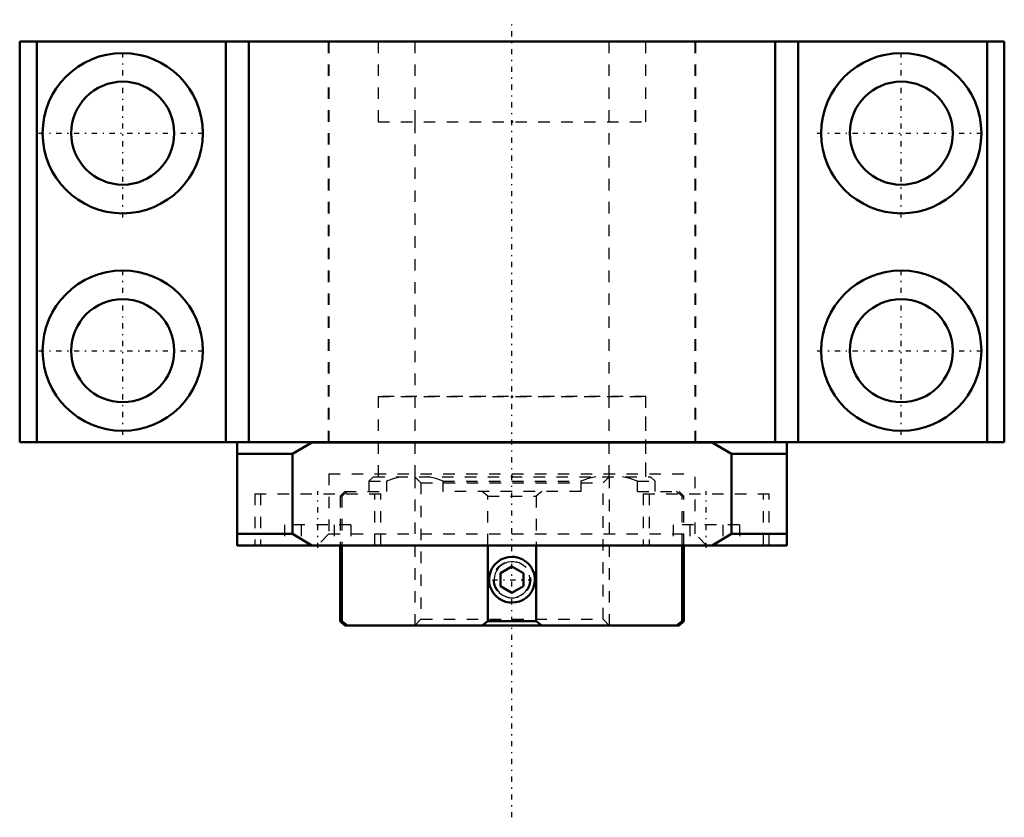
# Model space of a CAD drawing. Header units: millimetres. Extents: x -43 to 43, y -32.8 to 36.9.
import ezdxf

# ---------------------------------------------------------------- set-up
doc = ezdxf.new("R2010")
doc.units = ezdxf.units.MM
doc.linetypes.add('Center', pattern=[1.5, 0.45, -0.5, 0.05, -0.5])
doc.linetypes.add('Dashed', pattern=[2, 1, -1])
for name, color, linetype, lineweight in [('2d ConnectionPoints', 7, 'Continuous', 50), ('AM_0', 7, 'Continuous', 50), ('AM_5', 3, 'Continuous', 25), ('AM_7', 7, 'Center', 25), ('AM_9', 6, 'Dashed', 25)]:
    doc.layers.add(name, color=color, linetype=linetype, lineweight=lineweight)

# ---------------------------------------------------------------- blocks, each defined once
blk = doc.blocks.new('1_RN_17_0_in_BK17Yes_4')
at = {"layer": 'AM_0'}
for p, q in [((-15, -9), (-15, -15.61)), ((-14.849, -9), (-14.849, -15.61)), ((-2.121, -15.61), (-2.121, -9)), ((2.121, -9), (2.121, -15.61)), ((14.849, -15.61), (14.849, -9)), ((15, -15.61), (15, -9)), ((0, -10.845), (-1, -11.423)), ((1, -11.423), (0, -10.845)), ((-1, -12.577), (-1, -11.423)), ((1, -12.577), (1, -11.423)), ((-1, -12.577), (0, -13.155)), ((0, -13.155), (1, -12.577)), ((-15, -15.61), (-14.61, -16)), ((-15, -15.61), (-14.849, -15.61)), ((-14.849, -15.61), (-14.378, -16)), ((-14.61, -16), (14.61, -16)), ((-2.592, -16), (-2.121, -15.61)), ((-2.121, -15.61), (2.121, -15.61)), ((2.121, -15.61), (2.592, -16)), ((14.378, -16), (14.849, -15.61)), ((14.61, -16), (15, -15.61)), ((14.849, -15.61), (15, -15.61))]:
    blk.add_line(p, q, dxfattribs=at)
blk.add_lwpolyline([(0, -14), (0.334, -13.972), (0.659, -13.888), (0.964, -13.752), (1.243, -13.567), (1.488, -13.336), (1.691, -13.068), (1.846, -12.768), (1.95, -12.446), (1.997, -12.113), (1.988, -11.777), (1.922, -11.449), (1.804, -11.137), (1.635, -10.848), (1.42, -10.592), (1.163, -10.374), (0.874, -10.201), (0.559, -10.08), (0.227, -10.013), (0, -10), (-0.334, -10.028), (-0.659, -10.112), (-0.964, -10.248), (-1.243, -10.433), (-1.488, -10.664), (-1.691, -10.932), (-1.846, -11.232), (-1.95, -11.554), (-1.997, -11.887), (-1.988, -12.223), (-1.922, -12.551), (-1.804, -12.863), (-1.635, -13.152), (-1.42, -13.408), (-1.163, -13.626), (-0.874, -13.799), (-0.559, -13.92), (-0.227, -13.987), (0, -14)], dxfattribs=at)
at = {"layer": 'AM_5', "linetype": 'Dashed'}
for p, q in [((-8.5, -3), (-8.5, -16)), ((8.5, -3), (8.5, -16))]:
    blk.add_line(p, q, dxfattribs=at)
blk.add_arc((0, -12), 2, 75, 15, dxfattribs=at)
at = {"layer": 'AM_5'}
blk.add_arc((0, -12), 1.571, 75, 15, dxfattribs=at)
at = {"layer": 'AM_7'}
blk.add_line((-1.702, -12), (1.702, -12), dxfattribs=at)
at = {"layer": 'AM_9'}
for p, q in [((-12.11, -3), (-12.5, -3.39)), ((-12.5, -3.39), (-12.5, -4.3)), ((-12.5, -3.39), (-10.96, -3.39)), ((-12.11, -3), (12.11, -3)), ((-10.96, -3.39), (-10.96, -4.3)), ((-8.5, -3), (-7.958, -3.541)), ((-6.01, -3.39), (6.01, -3.39)), ((-6.01, -4.3), (-6.01, -3.39)), ((6.01, -3.39), (6.01, -4.3)), ((7.958, -3.541), (8.5, -3)), ((10.96, -3.39), (12.5, -3.39)), ((10.96, -4.3), (10.96, -3.39)), ((12.5, -3.39), (12.11, -3)), ((12.5, -4.3), (12.5, -3.39)), ((-14.61, -4.3), (-15, -4.69)), ((-14.378, -4.3), (-14.849, -4.69)), ((-14.61, -4.3), (-10.96, -4.3)), ((-7.958, -3.541), (-7.958, -15.459)), ((-7.958, -3.541), (7.958, -3.541)), ((6.01, -4.3), (-6.01, -4.3)), ((-2.121, -4.69), (-2.592, -4.3)), ((2.592, -4.3), (2.121, -4.69)), ((7.958, -15.459), (7.958, -3.541)), ((10.96, -4.3), (14.61, -4.3)), ((14.849, -4.69), (14.378, -4.3)), ((15, -4.69), (14.61, -4.3)), ((-15, -4.69), (-15, -9)), ((-15, -4.69), (-14.849, -4.69)), ((-14.849, -4.69), (-14.849, -9)), ((-2.121, -9), (-2.121, -4.69)), ((-2.121, -4.69), (2.121, -4.69)), ((2.121, -4.69), (2.121, -9)), ((14.849, -4.69), (15, -4.69)), ((14.849, -9), (14.849, -4.69)), ((15, -9), (15, -4.69)), ((-7.958, -15.459), (-8.5, -16)), ((-7.958, -15.459), (7.958, -15.459)), ((8.5, -16), (7.958, -15.459))]:
    blk.add_line(p, q, dxfattribs=at)
for points in [[(-9.637, -3), (-10.302, -3.162), (-10.96, -3.39)], [(-6.01, -3.39), (-6.666, -3.163), (-7.334, -3)], [(7.334, -3), (6.669, -3.162), (6.01, -3.39)], [(10.96, -3.39), (10.305, -3.163), (9.637, -3)]]:
    blk.add_lwpolyline(points, dxfattribs=at)
blk.add_circle((0, -12), 1.621, dxfattribs=at)
blk = doc.blocks.new('2_BK_17collar_1_0_in_BK17Yes_4')
at = {"layer": 'AM_9'}
for p, q in [((11.7, 4), (-11.7, 4)), ((-11.7, 4), (-11.7, -3)), ((-8.5, 4), (-8.5, -3)), ((8.5, -3), (8.5, 4)), ((11.7, -3), (11.7, 4))]:
    blk.add_line(p, q, dxfattribs=at)
blk = doc.blocks.new('3_BK_17collar_2_0_in_BK17Yes_4')
at = {"layer": 'AM_9'}
for p, q in [((-11.7, 35), (-11.7, 28)), ((-8.5, 35), (-8.5, 28)), ((8.5, 28), (8.5, 35)), ((11.7, 28), (11.7, 35)), ((-11.7, 28), (11.7, 28))]:
    blk.add_line(p, q, dxfattribs=at)
blk = doc.blocks.new('4_BK_17_0_in_BK17Yes_4')
at = {"layer": 'AM_0'}
for p, q in [((-43, 35), (-43, 0)), ((43, 35), (-43, 35)), ((-41.5, 35), (-41.5, 0)), ((-25, 35), (-25, 0)), ((-23, 35), (-23, 0)), ((23, 35), (23, 0)), ((25, 35), (25, 0)), ((41.5, 35), (41.5, 0)), ((43, 35), (43, 0)), ((-43, 0), (43, 0)), ((-17.517, -0.01), (-17.5, 0)), ((17.5, 0), (17.517, -0.01)), ((-24, -9), (-24, -0.01)), ((-19.164, -1), (-17.489, -0.01)), ((-17.489, -0.01), (17.489, -0.01)), ((17.489, -0.01), (19.164, -1)), ((24, -0.01), (24, -9)), ((-19.164, -1), (-24, -1)), ((-19.164, -8), (-19.164, -1)), ((19.164, -1), (19.164, -8)), ((19.164, -1), (24, -1)), ((-24, -8), (-19.164, -8)), ((-17.471, -9), (-19.164, -8)), ((19.164, -8), (17.471, -9)), ((19.164, -8), (24, -8)), ((-24, -9), (24, -9))]:
    blk.add_line(p, q, dxfattribs=at)
for centre, radius in [((-34, 27), 7), ((34, 27), 7), ((-34, 27), 4.5), ((34, 27), 4.5), ((-34, 8), 7), ((34, 8), 7), ((-34, 8), 4.5), ((34, 8), 4.5)]:
    blk.add_circle(centre, radius, dxfattribs=at)
at = {"layer": 'AM_7'}
for p, q in [((0, -32.75), (0, 36.913)), ((-34, 19.65), (-34, 34.35)), ((34, 19.65), (34, 34.35)), ((-41.35, 27), (-26.65, 27)), ((26.65, 27), (41.35, 27)), ((-34, 0.65), (-34, 15.35)), ((34, 0.65), (34, 15.35)), ((-41.35, 8), (-26.65, 8)), ((26.65, 8), (41.35, 8)), ((-16.971, -9.225), (-16.971, -4.275)), ((16.971, -9.225), (16.971, -4.275))]:
    blk.add_line(p, q, dxfattribs=at)
at = {"layer": 'AM_9'}
for p, q in [((-16.05, 35), (-16.05, 0)), ((-16, 35), (-16, 0)), ((-11.7, 35), (-11.7, 28)), ((11.7, 28), (11.7, 35)), ((16, 0), (16, 35)), ((16.05, 0), (16.05, 35)), ((-11.7, 28), (11.7, 28)), ((-8.5, 28), (-8.5, 4)), ((8.5, 4), (8.5, 28)), ((-11.7, 4), (11.7, 4)), ((-11.7, 4), (-11.7, -2.75)), ((11.7, -2.75), (11.7, 4)), ((-16, -2.75), (-16, -8)), ((-16, -2.75), (16, -2.75)), ((16, -8), (16, -2.75)), ((-22.471, -4.5), (-11.471, -4.5)), ((-22.471, -4.5), (-22.471, -9)), ((-21.971, -4.5), (-21.971, -9)), ((-11.971, -9), (-11.971, -4.5)), ((-11.471, -9), (-11.471, -4.5)), ((11.471, -4.5), (22.471, -4.5)), ((11.471, -4.5), (11.471, -9)), ((11.971, -4.5), (11.971, -9)), ((21.971, -9), (21.971, -4.5)), ((22.471, -9), (22.471, -4.5)), ((-19.857, -7.2), (-19.857, -9)), ((-14.084, -7.2), (-19.857, -7.2)), ((-18.414, -7.2), (-18.414, -9)), ((-15.527, -7.2), (-15.527, -9)), ((-14.084, -7.2), (-14.084, -9)), ((14.084, -7.2), (14.084, -9)), ((19.857, -7.2), (14.084, -7.2)), ((15.527, -7.2), (15.527, -9)), ((18.414, -7.2), (18.414, -9)), ((19.857, -7.2), (19.857, -9)), ((-16, -8), (-17, -9)), ((-16, -8), (16, -8)), ((17, -9), (16, -8))]:
    blk.add_line(p, q, dxfattribs=at)

msp = doc.modelspace()

# ---------------------------------------------------------------- linework, layer by layer
at = {"layer": '2d ConnectionPoints'}
for p in [(0, 35), (0, 28), (0, 28), (0, 4), (0, 4), (0, 0), (0, -3)]:
    msp.add_point(p, dxfattribs=at)

# ---------------------------------------------------------------- block references
for name in ['4_BK_17_0_in_BK17Yes_4', '3_BK_17collar_2_0_in_BK17Yes_4', '2_BK_17collar_1_0_in_BK17Yes_4', '1_RN_17_0_in_BK17Yes_4']:
    msp.add_blockref(name, (0, 0))

doc.saveas('drawing.dxf')
